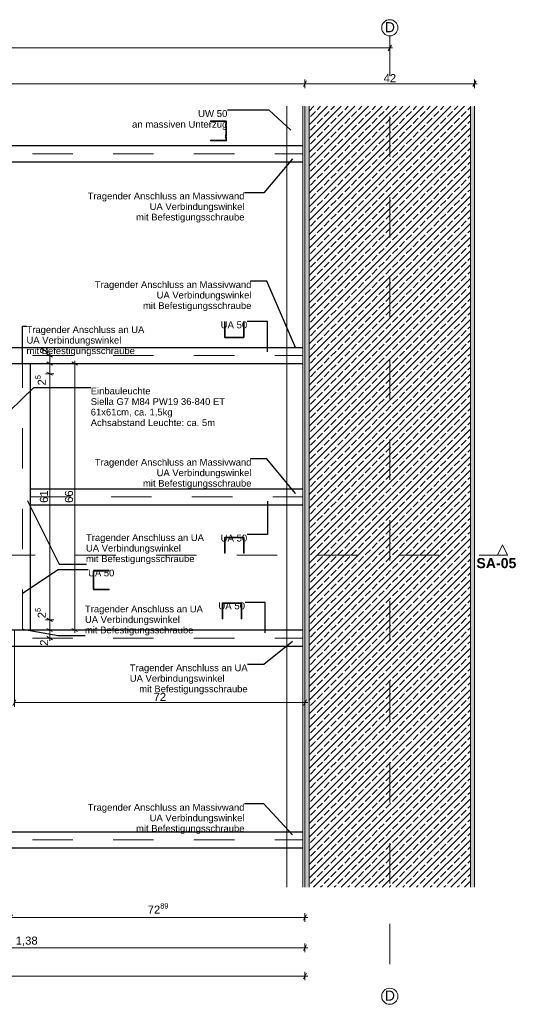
# Model space of a CAD drawing. Header units: metres. Extents: x 5.74 to 12.05, y 5.53 to 7.98.
# Tile 5 of 5: x 10.83 to 12.05, y 5.55 to 7.98. Entities that reach past the tile are written whole.
import ezdxf

# ---------------------------------------------------------------- set-up
doc = ezdxf.new("R2010")
doc.units = ezdxf.units.M
doc.header["$MEASUREMENT"] = 0
for name, pattern in [('Achse', [0.04, 0.02, -0.01, 0, -0.01]), ('Schnittlinie', [0.06, 0.03, -0.015, 0, -0.015]), ('Wipeout_Contour', [1, 0, -1])]:
    doc.linetypes.add(name, pattern=pattern)
for name, color, linetype in [('152 - Bemaßung_ Beschriftung.Ausbau', 7, 'Continuous'), ('201a - Marker.Schnitt - optisch Grundriss', 7, 'Continuous'), ('605 - Struktur.Wand Innen', 7, 'Continuous'), ('608 - Struktur.Träger', 7, 'Continuous'), ('651 - Abdeckung.Decke abgehängt_ bekleidet', 7, 'Continuous'), ('Neubau_651 - Abdeckung.Decke abgehängt_ bekleidet', 7, 'Continuous'), ('Neubau_660 - Unterkonstruktion.Trockenbau', 7, 'Continuous')]:
    doc.layers.add(name, color=color, linetype=linetype)
doc.styles.add('ERSTELLTER_STIL_1', font='txt')
doc.styles.add('ERSTELLTER_STIL_2', font='txt')
doc.dimstyles.new('ERSTELLTER_STIL__1', dxfattribs={"dimtxt": 0.02, "dimasz": 0.01064, "dimexe": 0.18, "dimexo": 0.0625, "dimgap": 0, "dimtad": 1, "dimtih": 1, "dimtoh": 1, "dimzin": 0, "dimdsep": 46, "dimtxsty": 'ERSTELLTER_STIL_1', "dimblk": 'ARROWHEAD_2', "dimblk1": 'ARROWHEAD_2', "dimblk2": 'ARROWHEAD_2', "dimcen": 0.09, "dimse1": 1, "dimse2": 1, "dimclrd": 7, "dimclre": 7, "dimclrt": 7, "dimazin": 0, "dimtfac": 1, "dimtdec": 4, "dimtmove": 0, "dimatfit": 3, "dimfxl": 1, "dimtolj": 1, "dimtzin": 0, "dimarcsym": 0})
doc.dimstyles.new('ERSTELLTER_STIL__2', dxfattribs={"dimtxt": 0.02, "dimasz": 0.01064, "dimexe": 0.18, "dimexo": 0.0625, "dimgap": 0, "dimtad": 1, "dimzin": 0, "dimdsep": 46, "dimtxsty": 'ERSTELLTER_STIL_1', "dimblk": 'ARROWHEAD_2', "dimblk1": 'ARROWHEAD_2', "dimblk2": 'ARROWHEAD_2', "dimcen": 0.09, "dimse1": 1, "dimse2": 1, "dimclrd": 7, "dimclre": 7, "dimclrt": 7, "dimazin": 0, "dimtfac": 1, "dimtdec": 4, "dimtmove": 0, "dimatfit": 3, "dimfxl": 1, "dimtolj": 1, "dimtzin": 0, "dimarcsym": 0})
doc.dimstyles.new('ERSTELLTER_STIL__4', dxfattribs={"dimtxt": 0.02, "dimasz": 0.01064, "dimexe": 0.18, "dimexo": 0.0625, "dimgap": 0, "dimtad": 1, "dimtih": 1, "dimtoh": 1, "dimzin": 0, "dimdsep": 46, "dimtxsty": 'ERSTELLTER_STIL_1', "dimblk": 'ARROWHEAD_2', "dimblk1": 'ARROWHEAD_2', "dimblk2": 'ARROWHEAD_2', "dimcen": 0.09, "dimse1": 1, "dimse2": 1, "dimclrd": 256, "dimclre": 256, "dimclrt": 256, "dimazin": 0, "dimtfac": 1, "dimtdec": 4, "dimtmove": 0, "dimatfit": 3, "dimfxl": 1, "dimtolj": 1, "dimtzin": 0, "dimarcsym": 0})
doc.dimstyles.new('ERSTELLTER_STIL__5', dxfattribs={"dimtxt": 0.02, "dimasz": 0.01064, "dimexe": 0.18, "dimexo": 0.0625, "dimgap": 0, "dimtad": 1, "dimtih": 1, "dimtoh": 1, "dimzin": 0, "dimdsep": 46, "dimtxsty": 'ERSTELLTER_STIL_1', "dimblk": 'ARROWHEAD_2', "dimblk1": 'ARROWHEAD_2', "dimblk2": 'ARROWHEAD_2', "dimcen": 0.09, "dimclrd": 7, "dimclre": 7, "dimclrt": 7, "dimazin": 0, "dimtfac": 1, "dimtdec": 4, "dimtmove": 0, "dimatfit": 3, "dimfxl": 1, "dimtolj": 1, "dimtzin": 0, "dimarcsym": 0})
doc.dimstyles.new('ERSTELLTER_STIL__6', dxfattribs={"dimtxt": 0.18, "dimasz": 0.001824, "dimexe": 0.18, "dimexo": 0.0625, "dimgap": 0, "dimtad": 0, "dimtih": 1, "dimtoh": 1, "dimdec": 4, "dimzin": 0, "dimdsep": 46, "dimcen": 0.09, "dimadec": 0, "dimazin": 0, "dimtfac": 1, "dimtdec": 4, "dimtmove": 0, "dimatfit": 3, "dimldrblk": 'ARROWHEAD_11', "dimfxl": 1, "dimtolj": 1, "dimtzin": 0, "dimarcsym": 0})
pattern_1 = [(45, (3.448078, -1.5634275), (-0.003535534, 0.003535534), [0, -0.005])]

# ---------------------------------------------------------------- blocks, each defined once
blk = doc.blocks.new('*D19', base_point=(3.4481, -1.5634))
at = {"layer": '152 - Bemaßung_ Beschriftung.Ausbau', "color": 7, "linetype": 'Continuous', "lineweight": 5}
for p, q in [((10.1621, 5.6923), (10.154, 5.6783)), ((10.1581, 5.6748), (10.1581, 5.6958)), ((10.1581, 5.6853), (11.5381, 5.6853)), ((11.534, 5.6783), (11.5421, 5.6923)), ((11.5381, 5.6748), (11.5381, 5.6958)), ((11.5381, 5.6853), (11.5449, 5.6853))]:
    blk.add_line(p, q, dxfattribs=at)
at = {"layer": '152 - Bemaßung_ Beschriftung.Ausbau', "color": 7, "lineweight": 5, "insert": (10.8215, 5.6893), "char_height": 0.02, "attachment_point": 7, "style": 'ERSTELLTER_STIL_1'}
blk.add_mtext('\\A1;{\\pql;\\fArial|b0|i0|c0|p38;1,38}', dxfattribs=at)
blk = doc.blocks.new('ARROWHEAD_2')
at = {"color": 0, "linetype": 'Continuous', "lineweight": 0}
for p, q in [((0, 0), (-1, 0)), ((-0.38, -0.66), (0.38, 0.66))]:
    blk.add_line(p, q, dxfattribs=at)
blk = doc.blocks.new('*D22', base_point=(3.4481, -1.5634))
at = {"layer": '152 - Bemaßung_ Beschriftung.Ausbau', "color": 7, "linetype": 'Continuous', "lineweight": 5}
for p, q in [((10.8132, 5.7673), (10.8051, 5.7533)), ((10.8092, 5.7498), (10.8092, 5.7708)), ((10.8092, 5.7603), (11.5381, 5.7603)), ((11.534, 5.7533), (11.5421, 5.7673)), ((11.5381, 5.7498), (11.5381, 5.7708)), ((11.5381, 5.7603), (11.5449, 5.7603))]:
    blk.add_line(p, q, dxfattribs=at)
at = {"layer": '152 - Bemaßung_ Beschriftung.Ausbau', "color": 7, "lineweight": 5, "insert": (11.1484, 5.764), "char_height": 0.02, "attachment_point": 7, "style": 'ERSTELLTER_STIL_1'}
blk.add_mtext('\\A1;{\\pql;\\fArial|b0|i0|c0|p38;72\\fArial|b0|i0|c0|p38;\\A1{\\H.66x;\\S89^  ;}}', dxfattribs=at)
blk = doc.blocks.new('*D23', base_point=(3.4481, -1.5634))
at = {"layer": '152 - Bemaßung_ Beschriftung.Ausbau', "color": 7, "linetype": 'Continuous', "lineweight": 5}
for p, q in [((9.4512, 5.6152), (9.4581, 5.6152)), ((9.4621, 5.6222), (9.454, 5.6082)), ((9.4581, 5.6047), (9.4581, 5.6257)), ((9.4581, 5.6152), (11.5381, 5.6152)), ((11.534, 5.6082), (11.5421, 5.6222)), ((11.5381, 5.6047), (11.5381, 5.6257)), ((11.5381, 5.6152), (11.5449, 5.6152))]:
    blk.add_line(p, q, dxfattribs=at)
at = {"layer": '152 - Bemaßung_ Beschriftung.Ausbau', "color": 7, "lineweight": 5, "insert": (10.4715, 5.6192), "char_height": 0.02, "attachment_point": 7, "style": 'ERSTELLTER_STIL_1'}
blk.add_mtext('\\A1;{\\pql;\\fArial|b0|i0|c0|p38;2,08}', dxfattribs=at)
blk = doc.blocks.new('*D29', base_point=(3.4481, -1.5634))
at = {"layer": '152 - Bemaßung_ Beschriftung.Ausbau', "color": 160, "linetype": 'Continuous', "lineweight": 5, "true_color": 0x3232ff}
for p, q in [((9.2912, 7.9149), (9.2981, 7.9149)), ((9.3021, 7.9219), (9.294, 7.9079)), ((9.2981, 7.9044), (9.2981, 7.9254)), ((9.2981, 7.9149), (11.7481, 7.9149)), ((11.744, 7.9079), (11.7521, 7.9219)), ((11.7481, 7.9044), (11.7481, 7.9254)), ((11.7481, 7.9149), (11.7549, 7.9149))]:
    blk.add_line(p, q, dxfattribs=at)
at = {"layer": '152 - Bemaßung_ Beschriftung.Ausbau', "color": 160, "lineweight": 5, "true_color": 0x3232ff, "insert": (10.4965, 7.9189), "char_height": 0.02, "attachment_point": 7, "style": 'ERSTELLTER_STIL_1'}
blk.add_mtext('\\A1;{\\pql;\\fArial|b0|i0|c0|p38;2,45}', dxfattribs=at)
blk = doc.blocks.new('*D31', base_point=(3.4481, -1.5634))
at = {"layer": '152 - Bemaßung_ Beschriftung.Ausbau', "color": 7, "linetype": 'Continuous', "lineweight": 5}
for p, q in [((9.4621, 7.8331), (9.454, 7.8191)), ((9.4581, 7.8156), (9.4581, 7.8366)), ((11.5421, 7.8331), (11.534, 7.8191)), ((11.5381, 7.8156), (11.5381, 7.8366)), ((9.4581, 7.8261), (11.5381, 7.8261))]:
    blk.add_line(p, q, dxfattribs=at)
at = {"layer": '152 - Bemaßung_ Beschriftung.Ausbau', "color": 7, "lineweight": 5, "insert": (10.4715, 7.8301), "char_height": 0.02, "attachment_point": 7, "style": 'ERSTELLTER_STIL_1'}
blk.add_mtext('\\A1;{\\pql;\\fArial|b0|i0|c0|p38;2,08}', dxfattribs=at)
blk = doc.blocks.new('*D32', base_point=(3.4481, -1.5634))
at = {"layer": '152 - Bemaßung_ Beschriftung.Ausbau', "color": 7, "linetype": 'Continuous', "lineweight": 5}
for p, q in [((11.5421, 7.8331), (11.534, 7.8191)), ((11.5381, 7.8156), (11.5381, 7.8366)), ((11.954, 7.8191), (11.9621, 7.8331)), ((11.9581, 7.8156), (11.9581, 7.8366)), ((11.5381, 7.8261), (11.9581, 7.8261)), ((11.9581, 7.8261), (11.9649, 7.8261))]:
    blk.add_line(p, q, dxfattribs=at)
at = {"layer": '152 - Bemaßung_ Beschriftung.Ausbau', "color": 7, "lineweight": 5, "insert": (11.7329, 7.8301), "char_height": 0.02, "attachment_point": 7, "style": 'ERSTELLTER_STIL_1'}
blk.add_mtext('\\A1;{\\pql;\\fArial|b0|i0|c0|p38;42}', dxfattribs=at)
blk = doc.blocks.new('*D35', base_point=(3.4481, -1.5634))
at = {"layer": '152 - Bemaßung_ Beschriftung.Ausbau', "color": 7, "linetype": 'Continuous', "lineweight": 5}
for p, q in [((10.1971, 6.3534), (10.189, 6.3394)), ((10.1931, 6.3359), (10.1931, 6.3569)), ((10.1931, 6.3464), (10.8031, 6.3464)), ((10.8071, 6.3534), (10.799, 6.3394)), ((10.8031, 6.3359), (10.8031, 6.3569))]:
    blk.add_line(p, q, dxfattribs=at)
at = {"layer": '152 - Bemaßung_ Beschriftung.Ausbau', "color": 7, "lineweight": 5, "char_height": 0.02, "attachment_point": 7, "style": 'ERSTELLTER_STIL_1'}
for s, insert in [('\\A1;{\\pql;\\fArial|b0|i0|c0|p38;1\\fArial|b0|i0|c0|p38;\\A1{\\H.66x;\\S5^  ;}}', (10.7738, 6.3502)), ('\\A1;{\\pql;\\fArial|b0|i0|c0|p38;61}', (10.4703, 6.3504))]:
    blk.add_mtext(s, dxfattribs=dict(at, insert=insert))
blk = doc.blocks.new('*D39', base_point=(3.4481, -1.5634))
at = {"layer": '152 - Bemaßung_ Beschriftung.Ausbau', "color": 7, "linetype": 'Continuous', "lineweight": 5}
for p, q in [((10.8181, 6.2824), (10.8181, 6.4728)), ((10.8221, 6.2999), (10.814, 6.2859)), ((11.534, 6.2859), (11.5421, 6.2999)), ((11.5381, 6.2824), (11.5381, 6.3034)), ((10.8181, 6.2929), (11.5381, 6.2929)), ((11.5381, 6.2929), (11.5449, 6.2929))]:
    blk.add_line(p, q, dxfattribs=at)
at = {"layer": '152 - Bemaßung_ Beschriftung.Ausbau', "color": 7, "lineweight": 5, "insert": (11.1629, 6.2969), "char_height": 0.02, "attachment_point": 7, "style": 'ERSTELLTER_STIL_1'}
blk.add_mtext('\\A1;{\\pql;\\fArial|b0|i0|c0|p38;72}', dxfattribs=at)
blk = doc.blocks.new('*D40', base_point=(3.4481, -1.5634))
at = {"layer": '152 - Bemaßung_ Beschriftung.Ausbau', "color": 7, "linetype": 'Continuous', "lineweight": 5}
for p, q in [((10.9161, 6.4728), (10.8951, 6.4728)), ((10.8986, 6.4768), (10.9126, 6.4687)), ((10.9056, 6.4528), (10.9056, 6.4728)), ((10.9161, 6.4528), (10.8951, 6.4528)), ((10.8986, 6.4568), (10.9126, 6.4487)), ((10.9056, 6.4459), (10.9056, 6.4528))]:
    blk.add_line(p, q, dxfattribs=at)
at = {"layer": '152 - Bemaßung_ Beschriftung.Ausbau', "color": 7, "lineweight": 5, "insert": (10.9016, 6.4335), "char_height": 0.02, "attachment_point": 7, "rotation": 90, "style": 'ERSTELLTER_STIL_1'}
blk.add_mtext('\\A1;{\\pql;\\fArial|b0|i0|c0|p38;2}', dxfattribs=at)
blk = doc.blocks.new('*D41', base_point=(3.4481, -1.5634))
at = {"layer": '152 - Bemaßung_ Beschriftung.Ausbau', "color": 7, "linetype": 'Continuous', "lineweight": 5}
for p, q in [((10.9161, 6.4978), (10.8951, 6.4978)), ((10.8986, 6.5018), (10.9126, 6.4937)), ((10.9056, 6.4728), (10.9056, 6.4978)), ((10.9161, 6.4728), (10.8951, 6.4728)), ((10.8986, 6.4768), (10.9126, 6.4687))]:
    blk.add_line(p, q, dxfattribs=at)
blk = doc.blocks.new('*D42', base_point=(3.4481, -1.5634))
at = {"layer": '152 - Bemaßung_ Beschriftung.Ausbau', "color": 7, "linetype": 'Continuous', "lineweight": 5}
for p, q in [((10.9161, 7.1078), (10.8951, 7.1078)), ((10.8986, 7.1118), (10.9126, 7.1037)), ((10.9056, 6.4978), (10.9056, 7.1078)), ((10.9161, 6.4978), (10.8951, 6.4978)), ((10.8986, 6.5018), (10.9126, 6.4937))]:
    blk.add_line(p, q, dxfattribs=at)
at = {"layer": '152 - Bemaßung_ Beschriftung.Ausbau', "color": 7, "lineweight": 5, "char_height": 0.02, "attachment_point": 7, "rotation": 90, "style": 'ERSTELLTER_STIL_1'}
for s, insert in [('\\A1;{\\pql;\\fArial|b0|i0|c0|p38;2\\fArial|b0|i0|c0|p38;\\A1{\\H.66x;\\S5^  ;}}', (10.9018, 7.0785)), ('\\A1;{\\pql;\\fArial|b0|i0|c0|p38;61}', (10.9016, 6.7876)), ('\\A1;{\\pql;\\fArial|b0|i0|c0|p38;2\\fArial|b0|i0|c0|p38;\\A1{\\H.66x;\\S5^  ;}}', (10.9018, 6.5018))]:
    blk.add_mtext(s, dxfattribs=dict(at, insert=insert))
blk = doc.blocks.new('*D43', base_point=(3.4481, -1.5634))
at = {"layer": '152 - Bemaßung_ Beschriftung.Ausbau', "color": 7, "linetype": 'Continuous', "lineweight": 5}
for p, q in [((10.9161, 7.1328), (10.8951, 7.1328)), ((10.8986, 7.1368), (10.9126, 7.1287)), ((10.9056, 7.1078), (10.9056, 7.1328)), ((10.9161, 7.1078), (10.8951, 7.1078)), ((10.8986, 7.1118), (10.9126, 7.1037))]:
    blk.add_line(p, q, dxfattribs=at)
blk = doc.blocks.new('*D44', base_point=(3.4481, -1.5634))
at = {"layer": '152 - Bemaßung_ Beschriftung.Ausbau', "color": 7, "linetype": 'Continuous', "lineweight": 5}
for p, q in [((10.9161, 7.1528), (10.8951, 7.1528)), ((10.9126, 7.1487), (10.8986, 7.1568)), ((10.9056, 7.1528), (10.9056, 7.1596)), ((10.9056, 7.1328), (10.9056, 7.1528)), ((10.9161, 7.1328), (10.8951, 7.1328)), ((10.8986, 7.1368), (10.9126, 7.1287))]:
    blk.add_line(p, q, dxfattribs=at)
at = {"layer": '152 - Bemaßung_ Beschriftung.Ausbau', "color": 7, "lineweight": 5, "insert": (10.9016, 7.1568), "char_height": 0.02, "attachment_point": 7, "rotation": 90, "style": 'ERSTELLTER_STIL_1'}
blk.add_mtext('\\A1;{\\pql;\\fArial|b0|i0|c0|p38;2}', dxfattribs=at)
blk = doc.blocks.new('*D45', base_point=(3.4481, -1.5634))
at = {"layer": '152 - Bemaßung_ Beschriftung.Ausbau', "color": 7, "linetype": 'Continuous', "lineweight": 5}
for p, q in [((10.9781, 7.1328), (10.9571, 7.1328)), ((10.9746, 7.1287), (10.9606, 7.1368)), ((10.9676, 7.1328), (10.9676, 7.1396)), ((10.9676, 6.4728), (10.9676, 7.1328)), ((10.9781, 6.4728), (10.9571, 6.4728)), ((10.9606, 6.4768), (10.9746, 6.4687)), ((10.9676, 6.4659), (10.9676, 6.4728))]:
    blk.add_line(p, q, dxfattribs=at)
at = {"layer": '152 - Bemaßung_ Beschriftung.Ausbau', "color": 7, "lineweight": 5, "insert": (10.9636, 6.7876), "char_height": 0.02, "attachment_point": 7, "rotation": 90, "style": 'ERSTELLTER_STIL_1'}
blk.add_mtext('\\A1;{\\pql;\\fArial|b0|i0|c0|p38;66}', dxfattribs=at)
blk = doc.blocks.new('ARROWHEAD_11')
at = {"color": 0, "linetype": 'Continuous', "lineweight": 0}
blk.add_line((0, 0), (-1, 0), dxfattribs=at)
at = {"color": 0, "linetype": 'Continuous', "lineweight": 0, "const_width": 0.25, "flags": 128}
blk.add_lwpolyline([(-0.125, 0, 1), (0.125, 0, 1)], format="xyb", close=True, dxfattribs=at)

msp = doc.modelspace()

# ---------------------------------------------------------------- hatches: boundary and pattern name
at = {"layer": '608 - Struktur.Träger', "linetype": 'Continuous', "lineweight": 5}
h = msp.add_hatch(dxfattribs=at)
h.set_pattern_fill('Gips_0002', style=0, pattern_type=2)
h.set_pattern_definition(pattern_1)
h.paths.add_polyline_path([(11.5481, 7.7703), (11.5481, 5.8353), (11.5381, 5.8353), (11.5381, 7.7703)])
h = msp.add_hatch(dxfattribs=at)
h.set_pattern_fill('Beton__Stahlbeton_0002', style=0, pattern_type=2)
h.set_pattern_definition([(45, (3.448078, -1.563427), (-0.016970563, 0.016970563), []), (45, (3.439593, -1.554942), (-0.016970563, 0.016970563), [0.018, -0.006])])
h.paths.add_polyline_path([(11.9481, 7.7703), (11.5481, 7.7703), (11.5481, 5.8353), (11.9481, 5.8353)])
h = msp.add_hatch(dxfattribs=at)
h.set_pattern_fill('Gips_0002', style=0, pattern_type=2)
h.set_pattern_definition(pattern_1)
h.paths.add_polyline_path([(11.9481, 7.7703), (11.9481, 5.8353), (11.9581, 5.8353), (11.9581, 7.7703)])

# ---------------------------------------------------------------- linework, layer by layer
at = {"layer": '201a - Marker.Schnitt - optisch Grundriss', "color": 7, "linetype": 'Schnittlinie', "lineweight": 13}
msp.add_line((9.1695, 6.6583), (12.015, 6.6583), dxfattribs=at)
at = {"layer": '605 - Struktur.Wand Innen', "color": 7, "linetype": 'Continuous', "lineweight": 18}
for p, q in [((11.5381, 5.8353), (11.5381, 7.7703)), ((11.5481, 7.7703), (11.5481, 5.8353)), ((11.9583, 5.8353), (11.9583, 7.7703))]:
    msp.add_line(p, q, dxfattribs=at)
at = {"layer": '608 - Struktur.Träger', "color": 7, "linetype": 'Continuous', "lineweight": 18}
msp.add_line((11.9481, 7.7703), (11.9481, 5.8353), dxfattribs=at)
at = {"layer": '651 - Abdeckung.Decke abgehängt_ bekleidet', "color": 160, "linetype": 'Achse', "lineweight": 18, "true_color": 0x3232ff, "flags": 128}
msp.add_lwpolyline([(11.7481, 7.9449), (11.7481, 5.5852)], dxfattribs=at)
at = {"layer": '651 - Abdeckung.Decke abgehängt_ bekleidet', "color": 160, "linetype": 'Continuous', "lineweight": 9, "true_color": 0x3232ff}
for centre in [(11.7481, 7.9649), (11.7481, 5.5652)]:
    msp.add_circle(centre, 0.02, dxfattribs=at)
at = {"layer": 'Neubau_651 - Abdeckung.Decke abgehängt_ bekleidet', "color": 1, "linetype": 'Continuous', "lineweight": 18}
for p, q in [((11.4928, 5.8353), (11.4928, 7.7703)), ((11.5328, 5.8353), (11.5328, 7.7703))]:
    msp.add_line(p, q, dxfattribs=at)
at = {"layer": 'Neubau_651 - Abdeckung.Decke abgehängt_ bekleidet', "color": 1, "linetype": 'Continuous', "lineweight": 25}
for p, q in [((9.4631, 7.6728), (11.5328, 7.6728)), ((9.4631, 7.6328), (11.5328, 7.6328)), ((9.4631, 7.1728), (11.5328, 7.1728)), ((9.4631, 7.1328), (11.5328, 7.1328)), ((10.8581, 6.4728), (10.8581, 7.1328)), ((10.8581, 6.8228), (11.5328, 6.8228)), ((10.8581, 6.7828), (11.5328, 6.7828)), ((9.4631, 6.4728), (11.5328, 6.4728)), ((9.4631, 6.4328), (11.5328, 6.4328)), ((9.4631, 5.9728), (11.5328, 5.9728)), ((9.4631, 5.9328), (11.5328, 5.9328))]:
    msp.add_line(p, q, dxfattribs=at)
at = {"layer": 'Neubau_651 - Abdeckung.Decke abgehängt_ bekleidet', "color": 1, "linetype": 'Achse', "lineweight": 13}
for p, q in [((9.4631, 7.6528), (11.5328, 7.6528)), ((9.4631, 7.1528), (11.5328, 7.1528)), ((10.8381, 6.4728), (10.8381, 7.1328)), ((10.8581, 6.8028), (11.5328, 6.8028)), ((9.4631, 6.4528), (11.5328, 6.4528)), ((9.4631, 5.9528), (11.5328, 5.9528))]:
    msp.add_line(p, q, dxfattribs=at)
at = {"layer": 'Neubau_660 - Unterkonstruktion.Trockenbau', "color": 1, "linetype": 'Continuous', "lineweight": 5, "flags": 128}
for points in [[(11.3036, 7.6844), (11.3416, 7.6844, 0.414214), (11.3436, 7.6864), (11.3436, 7.6919, 0.156603), (11.3429, 7.694, -0.156603), (11.3426, 7.695), (11.3426, 7.6968, -0.156603), (11.3429, 7.6978, 0.156603), (11.3436, 7.6999), (11.3436, 7.7189, 0.156603), (11.3429, 7.721, -0.156603), (11.3426, 7.722), (11.3426, 7.7238, -0.156603), (11.3429, 7.7248, 0.156603), (11.3436, 7.7269), (11.3436, 7.7324, 0.414214), (11.3416, 7.7344), (11.3036, 7.7344), (11.3036, 7.7327), (11.3416, 7.7327, -0.414214), (11.3418, 7.7324), (11.3418, 7.7269, -0.156603), (11.3415, 7.7259, 0.156603), (11.3408, 7.7238), (11.3408, 7.722, 0.156603), (11.3415, 7.72, -0.156603), (11.3418, 7.7189), (11.3418, 7.6999, -0.156603), (11.3415, 7.6989, 0.156603), (11.3408, 7.6968), (11.3408, 7.695, 0.156603), (11.3415, 7.693, -0.156603), (11.3418, 7.6919), (11.3418, 7.6864, -0.414214), (11.3416, 7.6862), (11.3036, 7.6862)], [(11.3871, 7.2364), (11.3871, 7.1991, -0.414214), (11.3844, 7.1964), (11.3411, 7.1964, -0.414214), (11.3383, 7.1991), (11.3383, 7.2364), (11.3401, 7.2364), (11.3401, 7.1991, 0.414214), (11.3411, 7.1981), (11.3844, 7.1981, 0.414214), (11.3854, 7.1991), (11.3854, 7.2364)], [(11.3871, 6.6627), (11.3871, 6.7, 0.414214), (11.3844, 6.7027), (11.3411, 6.7027, 0.414214), (11.3383, 6.7), (11.3383, 6.6627), (11.3401, 6.6627), (11.3401, 6.7, -0.414214), (11.3411, 6.701), (11.3844, 6.701, -0.414214), (11.3854, 6.7), (11.3854, 6.6627)], [(11.053, 6.6206), (11.0157, 6.6206, 0.414214), (11.013, 6.6178), (11.013, 6.5745, 0.414214), (11.0157, 6.5718), (11.053, 6.5718), (11.053, 6.5735), (11.0157, 6.5735, -0.414214), (11.0147, 6.5745), (11.0147, 6.6178, -0.414214), (11.0157, 6.6188), (11.053, 6.6188)], [(11.3816, 6.5), (11.3816, 6.5373, 0.414214), (11.3789, 6.54), (11.3356, 6.54, 0.414214), (11.3328, 6.5373), (11.3328, 6.5), (11.3346, 6.5), (11.3346, 6.5373, -0.414214), (11.3356, 6.5383), (11.3789, 6.5383, -0.414214), (11.3799, 6.5373), (11.3799, 6.5)]]:
    msp.add_lwpolyline(points, format="xyb", close=True, dxfattribs=at)

# ---------------------------------------------------------------- texts
at = {"layer": '152 - Bemaßung_ Beschriftung.Ausbau', "color": 160, "linetype": 'Continuous', "lineweight": 9, "true_color": 0x3232ff, "char_height": 0.025, "attachment_point": 7, "style": 'ERSTELLTER_STIL_1'}
for insert in [(11.7357, 7.9538), (11.7357, 5.5542)]:
    msp.add_mtext('\\A1;{\\pql;\\fArial|b0|i0|c0|p38;D}', dxfattribs=dict(at, insert=insert))
at = {"layer": '152 - Bemaßung_ Beschriftung.Ausbau', "color": 7, "linetype": 'Continuous', "lineweight": 9, "style": 'ERSTELLTER_STIL_1'}
for s, insert, char_height, attachment_point, line_spacing_factor in [('\\A1;{\\pqr;\\fArial|b0|i0|c0|p38;UW 50\\P\\pqr;\\fArial|b0|i0|c0|p38;an massiven Unterzug}', (11.3458, 7.7608), 0.017, 3, 0.937793), ('\\A1;{\\pqr;\\fArial|b0|i0|c0|p38;Tragender Anschluss an Massivwan\\fArial|b0|i0|c0|p38;\\H0.998811x;d\\P\\pqr;\\fArial|b0|i0|c0|p38;UA Verbindungswinkel\\P\\pqr;\\fArial|b0|i0|c0|p38;mit Befestigungsschraube}', (11.3881, 7.5563), 0.016729, 3, 0.936464), ('\\A1;{\\pql;\\fArial|b0|i0|c0|p38;Tragender Anschluss an Massivwand\\P\\pqr;\\fArial|b0|i0|c0|p38;UA Verbindungswinkel\\P\\pqr;\\fArial|b0|i0|c0|p38;mit Befestigungsschraube}', (11.0175, 7.3369), 0.016709, 1, 0.936675), ('\\A1;{\\pql;\\fArial|b0|i0|c0|p38;Tragender Anschluss an \\fArial|b0|i0|c0|p38;UA\\P\\pql;\\fArial|b0|i0|c0|p38;UA Verbindungswinkel\\P\\pql;\\fArial|b0|i0|c0|p38;mit Befestigungsschraube}', (10.8482, 7.2252), 0.016709, 1, 0.936675), ('\\A1;{\\pql;\\fArial|b0|i0|c0|p38;Einbauleuchte\\P\\pql;\\fArial|b0|i0|c0|p38;Siella G7 M84 PW19 36-840 ET\\P\\pql;\\fArial|b0|i0|c0|p38;61x61cm, \\fArial|b0|i0|c0|p38;ca. 1,5kg\\P\\pql;\\fArial|b0|i0|c0|p38;Achsabstand Leuchte: ca. 5m}', (11.0073, 7.0733), 0.016736, 1, 0.938812), ('\\A1;{\\pql;\\fArial|b0|i0|c0|p38;Tragender Anschluss an Massivwand\\P\\pqr;\\fArial|b0|i0|c0|p38;UA Verbindungswinkel\\P\\pqr;\\fArial|b0|i0|c0|p38;mit Befestigungsschraube}', (11.0175, 6.8967), 0.016709, 1, 0.936675), ('\\A1;{\\pqr;\\fArial|b0|i0|c0|p38;Tragender Anschluss an UA\\P\\pql;\\fArial|b0|i0|c0|p38;UA Verbindungswinkel\\P\\pql;\\fArial|b0|i0|c0|p38;mit Befestigungsschraube}', (11.2877, 6.6359), 0.016723, 9, 0.936675), ('\\A1;{\\pqr;\\fArial|b0|i0|c0|p38;Tragender Anschluss an \\fArial|b0|i0|c0|p38;UA\\P\\pql;\\fArial|b0|i0|c0|p38;UA Verbindungswinkel\\P\\pql;\\fArial|b0|i0|c0|p38;mit Befestigungsschraube}', (11.2851, 6.4592), 0.016723, 9, 0.936675), ('\\A1;{\\pql;\\fArial|b0|i0|c0|p38;Tragender Anschluss an UA\\P\\pql;\\fArial|b0|i0|c0|p38;UA Verbindungswinkel\\P\\pqr;\\fArial|b0|i0|c0|p38;mit Befestigungsschraube}', (11.1041, 6.3873), 0.016709, 1, 0.936675), ('\\A1;{\\pqr;\\fArial|b0|i0|c0|p38;Tragender Anschluss an Massivwan\\fArial|b0|i0|c0|p38;\\H0.998811x;d\\P\\pqr;\\fArial|b0|i0|c0|p38;UA Verbindungswinkel\\P\\pqr;\\fArial|b0|i0|c0|p38;mit Befestigungsschraube}', (11.3881, 6.0416), 0.016729, 3, 0.936464)]:
    msp.add_mtext(s, dxfattribs=dict(at, insert=insert, char_height=char_height, attachment_point=attachment_point, line_spacing_factor=line_spacing_factor))
for s, insert, char_height, attachment_point in [('\\A1;{\\pqr;\\fArial|b0|i0|c0|p38;UA\\fArial|b0|i0|c0|p38; 50}', (11.395, 7.2373), 0.017, 3), ('\\A1;{\\pqr;\\fArial|b0|i0|c0|p38;UA\\fArial|b0|i0|c0|p38; 50}', (11.395, 6.7089), 0.017, 3), ('\\A1;{\\pql;\\fArial|b0|i0|c0|p38;UA 50}', (11.0009, 6.6223), 0.016723, 1), ('\\A1;{\\pqr;\\fArial|b0|i0|c0|p38;UA\\fArial|b0|i0|c0|p38; 50}', (11.3895, 6.541), 0.017, 3)]:
    msp.add_mtext(s, dxfattribs=dict(at, insert=insert, char_height=char_height, attachment_point=attachment_point))

# ---------------------------------------------------------------- dimensions: what is measured, and where the dimension line sits
at = {"layer": '152 - Bemaßung_ Beschriftung.Ausbau', "color": 160, "linetype": 'Continuous', "lineweight": 5, "true_color": 0x3232ff}
dim = msp.add_linear_dim(base=(11.7481, 7.9149), p1=(9.2981, 7.759), p2=(11.7481, 7.7605), dimstyle='ERSTELLTER_STIL__4', dxfattribs=at)
dim.commit()
dim.dimension.update_dxf_attribs({"geometry": '*D29', "text_midpoint": (10.5224, 7.9289), "dimtype": 160})
at = {"layer": '152 - Bemaßung_ Beschriftung.Ausbau', "color": 7, "linetype": 'Continuous', "lineweight": 5}
for base, p1, p2, dimstyle, picture, middle in [((11.5381, 7.8261), (9.4581, 7.7703), (11.5381, 7.7703), 'ERSTELLTER_STIL__1', '*D31', (10.4974, 7.8401)), ((11.9581, 7.8261), (11.5381, 7.7703), (11.9581, 7.7703), 'ERSTELLTER_STIL__1', '*D32', (11.7481, 7.8401)), ((10.8031, 6.3464), (10.1931, 6.4978), (10.8031, 6.4978), 'ERSTELLTER_STIL__1', '*D35', (10.4855, 6.3604)), ((11.5381, 5.7603), (10.8092, 6.4918), (11.5381, 5.8353), 'ERSTELLTER_STIL__1', '*D22', (11.1983, 5.7743)), ((11.5381, 5.6853), (10.1581, 6.4728), (11.5381, 5.8353), 'ERSTELLTER_STIL__1', '*D19', (10.8474, 5.6993)), ((11.5381, 6.2929), (10.8181, 6.4728), (11.5381, 6.2964), 'ERSTELLTER_STIL__5', '*D39', (11.1781, 6.3069)), ((11.5381, 5.6152), (9.4581, 5.8353), (11.5381, 5.8353), 'ERSTELLTER_STIL__1', '*D23', (10.4974, 5.6292))]:
    dim = msp.add_linear_dim(base=base, p1=p1, p2=p2, dimstyle=dimstyle, dxfattribs=at)
    dim.commit()
    dim.dimension.update_dxf_attribs({"geometry": picture, "text_midpoint": middle, "dimtype": 160})
for base, p1, p2, picture, middle in [((10.9056, 7.1528), (10.9314, 7.1328), (9.4631, 7.1528), '*D44', (10.8916, 7.1644)), ((10.9056, 7.1078), (10.1931, 6.4978), (10.1931, 7.1078), '*D42', (10.8916, 6.8028)), ((10.9676, 7.1328), (9.4631, 6.4728), (9.4631, 7.1328), '*D45', (10.9536, 6.8028)), ((10.905560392, 7.1327637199), (10.193060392, 7.1077637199), (10.9313614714, 7.1327637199), '*D43', (10.8915603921, 7.1131589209)), ((10.905560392, 6.4977637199), (10.9124558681, 6.4727637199), (10.193060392, 6.4977637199), '*D41', (10.8915603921, 6.5364450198)), ((10.9056, 6.4728), (9.4631, 6.4528), (10.9125, 6.4728), '*D40', (10.8916, 6.4412))]:
    dim = msp.add_linear_dim(base=base, p1=p1, p2=p2, angle=90, dimstyle='ERSTELLTER_STIL__2', dxfattribs=at)
    dim.commit()
    dim.dimension.update_dxf_attribs({"geometry": picture, "text_midpoint": middle, "dimtype": 160, "text_rotation": 90})

# ---------------------------------------------------------------- leaders
at = {"layer": '152 - Bemaßung_ Beschriftung.Ausbau', "color": 7, "linetype": 'Continuous', "lineweight": 9, "annotation_type": 0, "has_hookline": 1}
for points, hookline_direction, text_width in [([(11.5033, 7.7109), (11.4494, 7.7608), (11.3458, 7.7608)], 1, 0.2336), ([(11.5068, 7.6401), (11.4365, 7.5563), (11.3881, 7.5563)], 1, 0.3858), ([(11.5145, 7.1728), (11.4434, 7.3369), (11.4028, 7.3369)], 1, 0.3853), ([(10.8382, 7.1308), (10.8382, 7.2252), (10.8482, 7.2252)], 0, 0.2911), ([(11.445, 7.162), (11.445, 7.2373), (11.395, 7.2373)], 1, 0.063), ([(10.7632, 6.9737), (10.8666, 7.0733), (11.0073, 7.0733)], 0, 0.3308), ([(11.5145, 6.8113), (11.4434, 6.8967), (11.4028, 6.8967)], 1, 0.3853), ([(10.8504, 6.7929), (10.9295, 6.6359), (10.9964, 6.6359)], 0, 0.2914), ([(11.445, 6.792), (11.445, 6.7089), (11.395, 6.7089)], 1, 0.063), ([(10.8382, 6.5636), (10.9269, 6.6223), (11.0009, 6.6223)], 0, 0.0619), ([(11.4395, 6.4657), (11.4395, 6.541), (11.3895, 6.541)], 1, 0.063), ([(10.8382, 6.4747), (10.9269, 6.4592), (10.9937, 6.4592)], 0, 0.2914), ([(11.5068, 6.4445), (11.4365, 6.3873), (11.3953, 6.3873)], 1, 0.2911), ([(11.5068, 5.9654), (11.4365, 6.0416), (11.3881, 6.0416)], 1, 0.3858)]:
    msp.add_leader(points, dimstyle='ERSTELLTER_STIL__6', dxfattribs=dict(at, hookline_direction=hookline_direction, text_width=text_width))

# ---------------------------------------------------------------- next in the draw order: wipeouts: each hides what was drawn before it
at = {"color": 254, "linetype": 'Wipeout_Contour', "lineweight": 0, "ltscale": 41.035962}
msp.add_wipeout([(12.04, 6.6583), (12.0275, 6.6833), (12.015, 6.6583)], dxfattribs=at).dxf.layer = '201a - Marker.Schnitt - optisch Grundriss'

# ---------------------------------------------------------------- next in the draw order: linework, layer by layer
at = {"layer": '201a - Marker.Schnitt - optisch Grundriss', "color": 7, "linetype": 'Continuous', "lineweight": 13, "flags": 128}
msp.add_lwpolyline([(12.04, 6.6583), (12.015, 6.6583), (12.0275, 6.6833)], close=True, dxfattribs=at)

# ---------------------------------------------------------------- next in the draw order: texts
at = {"layer": '201a - Marker.Schnitt - optisch Grundriss', "color": 7, "lineweight": 13, "insert": (11.9627, 6.6256), "char_height": 0.025, "attachment_point": 7, "style": 'ERSTELLTER_STIL_2'}
msp.add_mtext('\\A1;{\\pql;\\pt0;\\fArial|b1|i0|c0|p38;SA-05}', dxfattribs=at)

doc.saveas('drawing.dxf')
